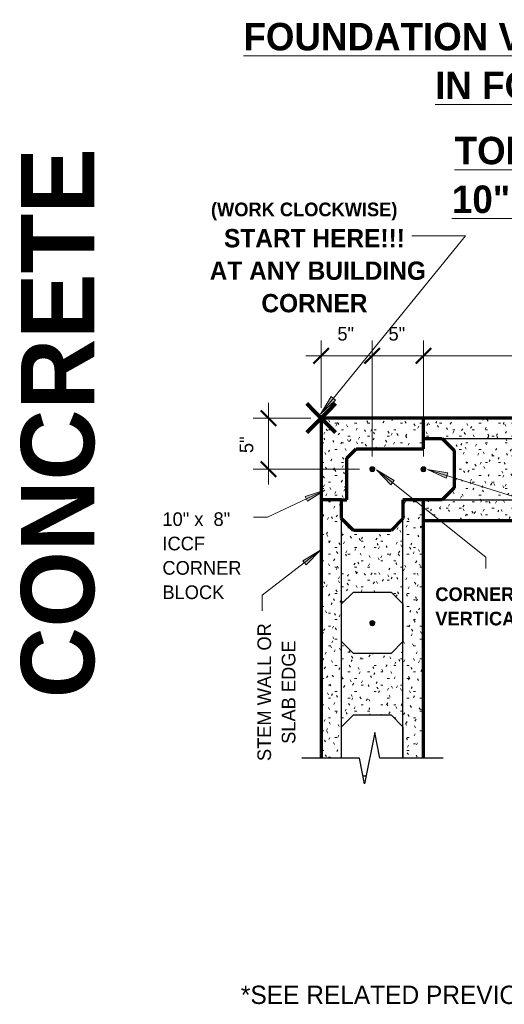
# Model space of a CAD drawing. Header units: inches. Extents: x 298 to 1415, y -40 to 187.
# Tile 1 of 32: x 298 to 346, y 76 to 173. Entities that reach past the tile are written whole.
import ezdxf

# ---------------------------------------------------------------- set-up
doc = ezdxf.new("R2010")
doc.units = ezdxf.units.IN
doc.header["$MEASUREMENT"] = 0
doc.layers.add('A-ANNO-DIMS', color=1, linetype='Continuous')
for name, color, linetype, lineweight in [('A-ANNO-DIMS-16', 1, 'Continuous', 9), ('A-ANNO-TEXT', 2, 'Continuous', 9), ('A-DETL', 5, 'Continuous', 70), ('A-DETL-GENF', 3, 'Continuous', 9), ('A-DETL-HLIN', 3, 'Continuous', 70), ('A-DETL-MLIN', 3, 'Continuous', 30)]:
    doc.layers.add(name, color=color, linetype=linetype, lineweight=lineweight)
doc.dimstyles.new('Linear_-_3_32__SBT_INCH_INCREM', dxfattribs={"dimscale": 12, "dimtxt": 0.125, "dimasz": 0.18, "dimexe": 0.125, "dimexo": 0.005208, "dimgap": 0.083333, "dimtad": 1, "dimtoh": 1, "dimdec": 0, "dimzin": 1, "dimdsep": 46, "dimlunit": 5, "dimtxsty": 'Standard', "dimtsz": 0.088388, "dimcen": 0.09, "dimdle": 0.125, "dimazin": 0, "dimtfac": 1, "dimtdec": 0, "dimtmove": 0, "dimatfit": 3, "dimfxl": 0, "dimtvp": 1, "dimtolj": 1, "dimtzin": 0, "dimarcsym": 0})
pattern_1 = [(0, (0, 0), (2.56, 0.64), [0.211, -1.709, 0.211, -1.709, -10.24]), (0, (0, 0), (2.56, 0.64), [-3.84, 0.211, -3.629, 0.211, -1.709, -4.48]), (0, (0, 0), (2.56, 0.64), [-9.6, 0.211, -1.069, 0.211, -2.989]), (120, (0.96, 0.32), (-1.8342563, 1.897025), [0.211, -1.709, 0.211, -1.709, -10.24]), (120, (0.96, 0.32), (-1.8342563, 1.897025), [-3.84, 0.211, -3.629, 0.211, -1.709, -4.48]), (120, (0.96, 0.32), (-1.8342563, 1.897025), [-9.6, 0.211, -1.069, 0.211, -2.989]), (240, (1.28, 1.6), (-0.7257437, -2.537025), [0.211, -1.709, 0.211, -1.709, -10.24]), (240, (1.28, 1.6), (-0.7257437, -2.537025), [-3.84, 0.211, -3.629, 0.211, -1.709, -4.48]), (240, (1.28, 1.6), (-0.7257437, -2.537025), [-9.6, 0.211, -1.069, 0.211, -2.989])]

# ---------------------------------------------------------------- blocks, each defined once
blk = doc.blocks.new('Reinf Bar Secti__ O_C_ _b_0')
at = {"layer": 'A-DETL-GENF'}
h = blk.add_hatch(color=256, dxfattribs=at)
edge = h.paths.add_edge_path(flags=0)
edge.add_arc((0, 0), 0.25, 180, 360)
edge.add_arc((0, 0), 0.25, 360, 540)
for start, end in [(360, 180), (180, 360)]:
    blk.add_arc((0, 0), 0.25, start, end, dxfattribs=at)
blk = doc.blocks.new('Break Line2 - B__ O_C_ _b_3')
at = {"layer": 'A-DETL-GENF', "lineweight": 30}
for p, q in [((0.5, 2.5), (-0.5, -2.5)), ((1, 0), (0.5, 2.5)), ((-1, 0), (-6.638, 0)), ((-0.5, -2.5), (-1, 0)), ((7.186, 0), (1, 0))]:
    blk.add_line(p, q, dxfattribs=at)
blk = doc.blocks.new('DIMBLOCK1-FDN R__ O_C_ _b_0')
at = {"layer": 'A-ANNO-DIMS-16'}
for p, q in [((327.621, 134.618), (327.621, 141.22)), ((332.621, 129.868), (332.621, 141.22)), ((326.121, 139.72), (334.121, 139.72)), ((327.621, 139.72), (327.621, 134.618)), ((332.621, 139.72), (332.621, 129.868))]:
    blk.add_line(p, q, dxfattribs=at)
at = {"layer": 'A-ANNO-DIMS-16', "lineweight": 50}
for p, q in [((327.621, 139.72), (326.871, 138.97)), ((327.621, 139.72), (328.371, 140.47)), ((332.621, 139.72), (331.871, 138.97)), ((332.621, 139.72), (333.371, 140.47))]:
    blk.add_line(p, q, dxfattribs=at)
at = {"layer": 'A-ANNO-DIMS-16', "color": 0, "insert": (329.205, 142.531), "char_height": 1.33411, "width": 2.2, "attachment_point": 1, "line_spacing_factor": 1.070803}
blk.add_mtext('\\fStylus BT|b0|i0|c0|p34|;5"', dxfattribs=at)
blk = doc.blocks.new('DIMBLOCK2-FDN R__ O_C_ _b_0')
at = {"layer": 'A-ANNO-DIMS-16'}
for p, q in [((332.621, 129.868), (332.621, 141.22)), ((337.621, 129.868), (337.621, 141.22)), ((332.621, 139.72), (339.121, 139.72)), ((332.621, 139.72), (332.621, 129.868)), ((337.621, 139.72), (337.621, 129.868))]:
    blk.add_line(p, q, dxfattribs=at)
at = {"layer": 'A-ANNO-DIMS-16', "lineweight": 50}
for p, q in [((332.621, 139.72), (331.871, 138.97)), ((332.621, 139.72), (333.371, 140.47)), ((337.621, 139.72), (336.871, 138.97)), ((337.621, 139.72), (338.371, 140.47))]:
    blk.add_line(p, q, dxfattribs=at)
at = {"layer": 'A-ANNO-DIMS-16', "color": 0, "insert": (334.205, 142.531), "char_height": 1.33411, "width": 2.2, "attachment_point": 1, "line_spacing_factor": 1.070803}
blk.add_mtext('\\fStylus BT|b0|i0|c0|p34|;5"', dxfattribs=at)
blk = doc.blocks.new('DIMBLOCK3-FDN R__ O_C_ _b_0')
at = {"layer": 'A-ANNO-DIMS-16'}
for p, q in [((337.621, 129.868), (337.621, 141.22)), ((361.621, 129.868), (361.621, 141.22)), ((337.621, 139.72), (363.121, 139.72)), ((337.621, 139.72), (337.621, 129.868)), ((361.621, 139.72), (361.621, 129.868))]:
    blk.add_line(p, q, dxfattribs=at)
at = {"layer": 'A-ANNO-DIMS-16', "lineweight": 50}
for p, q in [((337.621, 139.72), (336.871, 138.97)), ((337.621, 139.72), (338.371, 140.47)), ((361.621, 139.72), (360.871, 138.97)), ((361.621, 139.72), (362.371, 140.47))]:
    blk.add_line(p, q, dxfattribs=at)
at = {"layer": 'A-ANNO-DIMS-16', "color": 0, "insert": (348.05, 142.531), "char_height": 1.33411, "width": 3.77143, "attachment_point": 1, "line_spacing_factor": 1.070803}
blk.add_mtext('\\fStylus BT|b0|i0|c0|p34|;24"', dxfattribs=at)
blk = doc.blocks.new('DIMBLOCK9-FDN R__ O_C_ _b_0')
at = {"layer": 'A-ANNO-DIMS-16'}
for p, q in [((322.452, 135.118), (322.452, 127.118)), ((326.621, 133.618), (320.952, 133.618)), ((322.452, 133.618), (326.621, 133.618)), ((331.371, 128.618), (320.952, 128.618)), ((322.452, 128.618), (331.371, 128.618))]:
    blk.add_line(p, q, dxfattribs=at)
at = {"layer": 'A-ANNO-DIMS-16', "lineweight": 50}
for p, q in [((322.452, 133.618), (321.702, 134.368)), ((322.452, 133.618), (323.202, 132.868)), ((322.452, 128.618), (321.702, 129.368)), ((322.452, 128.618), (323.202, 127.868))]:
    blk.add_line(p, q, dxfattribs=at)
at = {"layer": 'A-ANNO-DIMS-16', "color": 0, "insert": (319.641, 130.202), "char_height": 1.33411, "width": 2.2, "attachment_point": 1, "rotation": 90, "line_spacing_factor": 1.070803}
blk.add_mtext('\\fStylus BT|b0|i0|c0|p34|;5"', dxfattribs=at)

msp = doc.modelspace()

# ---------------------------------------------------------------- hatches: boundary and pattern name
at = {"layer": 'A-ANNO-TEXT'}
for points in [[(329.00575413, 135.38632384), (328.59704423, 135.71839958), (327.54021633, 134.00013176)], [(334.4201179, 127.09559158), (334.74836974, 127.50737892), (333.02032614, 128.54814539)], [(339.84370439, 127.75250559), (340.00166542, 128.25486641), (338.01478028, 128.6036026)], [(326.04325193, 125.97072547), (326.26903195, 125.4949719), (327.96299551, 126.59033347)], [(325.81807888, 119.68125326), (326.13961584, 119.26420163), (327.56275819, 120.69388529)]]:
    msp.add_hatch(color=7, dxfattribs=at).paths.add_polyline_path(points, flags=0)
at = {"layer": 'A-DETL-GENF'}
h = msp.add_hatch(dxfattribs=at)
h.set_pattern_fill('FP1_1', style=0, pattern_type=2)
h.set_pattern_definition(pattern_1)
h.paths.add_polyline_path([(337.62117297, 133.61828043), (327.62117297, 133.61828043), (327.62117297, 125.61828043), (329.62117297, 125.61828043), (330.12117297, 125.61828043), (330.12117297, 129.69782199), (331.0416314, 130.61828043), (337.62117297, 130.61828043)], flags=0)
h = msp.add_hatch(dxfattribs=at)
h.set_pattern_fill('FP1_1', style=0, pattern_type=2)
h.set_pattern_definition(pattern_1)
h.paths.add_polyline_path([(385.62117297, 123.61828043), (385.62117297, 125.61828043), (383.79274584, 125.61828043), (382.62117297, 126.7898533), (382.62117297, 130.44670755), (383.79274584, 131.61828043), (385.62117297, 131.61828043), (385.62117297, 133.61828043), (337.62117297, 133.61828043), (337.62117297, 131.61828043), (339.44960009, 131.61828043), (340.62117297, 130.44670755), (340.62117297, 126.7898533), (339.44960009, 125.61828043), (337.62117297, 125.61828043), (337.62117297, 123.61828043)], flags=0)
h.paths.add_polyline_path([(347.79274584, 125.61828043), (346.62117297, 126.7898533), (346.62117297, 130.44670755), (347.79274584, 131.61828043), (351.44960009, 131.61828043), (352.62117297, 130.44670755), (352.62117297, 126.7898533), (351.44960009, 125.61828043)], flags=0)
h.paths.add_polyline_path([(359.79274584, 125.61828043), (358.62117297, 126.7898533), (358.62117297, 130.44670755), (359.79274584, 131.61828043), (363.44960009, 131.61828043), (364.62117297, 130.44670755), (364.62117297, 126.7898533), (363.44960009, 125.61828043)], flags=0)
h.paths.add_polyline_path([(371.79274584, 125.61828043), (370.62117297, 126.7898533), (370.62117297, 130.44670755), (371.79274584, 131.61828043), (375.44960009, 131.61828043), (376.62117297, 130.44670755), (376.62117297, 126.7898533), (375.44960009, 125.61828043)], flags=0)
h = msp.add_hatch(dxfattribs=at)
h.set_pattern_fill('FP1_1', style=0, pattern_type=2)
h.set_pattern_definition(pattern_1)
h.paths.add_polyline_path([(337.62117297, 125.61828043), (335.62117297, 125.61828043), (335.62117297, 123.7898533), (334.44960009, 122.61828043), (330.79274584, 122.61828043), (329.62117297, 123.7898533), (329.62117297, 125.61828043), (327.62117297, 125.61828043), (327.62117297, 100.36828043), (329.62117297, 100.36828043), (329.62117297, 103.44670755), (330.79274584, 104.61828043), (334.44960009, 104.61828043), (335.62117297, 103.44670755), (335.62117297, 100.36828043), (337.62117297, 100.36828043)], flags=0)
h.paths.add_polyline_path([(335.62117297, 111.7898533), (334.44960009, 110.61828043), (330.79274584, 110.61828043), (329.62117297, 111.7898533), (329.62117297, 115.44670755), (330.79274584, 116.61828043), (334.44960009, 116.61828043), (335.62117297, 115.44670755)], flags=0)
h = msp.add_hatch(dxfattribs=at)
h.set_pattern_fill('FP1_1', style=0, pattern_type=2)
h.set_pattern_definition(pattern_1)
h.paths.add_polyline_path([(331.87117297, 97.86828043), (332.02117297, 98.61828043), (331.72117297, 98.61828043)], flags=0)

# ---------------------------------------------------------------- linework, layer by layer
at = {"layer": 'A-ANNO-TEXT', "color": 7}
for p, q in [((327.54021633, 134.00013176), (341.72027985, 151.45257269)), ((340.33650787, 151.45257269), (336.47857177, 151.45257269)), ((341.72027985, 151.45257269), (340.33650787, 151.45257269)), ((328.59704423, 135.71839958), (327.54021633, 134.00013176)), ((327.54021633, 134.00013176), (329.00575413, 135.38632384)), ((329.00575413, 135.38632384), (328.59704423, 135.71839958)), ((334.74836974, 127.50737892), (333.02032614, 128.54814539)), ((333.02032614, 128.54814539), (334.4201179, 127.09559158)), ((333.02032614, 128.54814539), (343.72848179, 120.01225436)), ((340.00166542, 128.25486641), (338.01478028, 128.6036026)), ((338.01478028, 128.6036026), (339.84370439, 127.75250559)), ((338.01478028, 128.6036026), (365.33770012, 120.01225436)), ((339.84370439, 127.75250559), (340.00166542, 128.25486641)), ((334.4201179, 127.09559158), (334.74836974, 127.50737892)), ((327.96299551, 126.59033347), (322.3550533, 123.92895282)), ((327.96299551, 126.59033347), (326.04325193, 125.97072547)), ((326.26903195, 125.4949719), (327.96299551, 126.59033347)), ((326.04325193, 125.97072547), (326.26903195, 125.4949719)), ((322.3550533, 123.92895282), (321.00778821, 123.92895282)), ((327.56275819, 120.69388529), (321.86193629, 116.29868624)), ((327.56275819, 120.69388529), (325.81807888, 119.68125326)), ((326.13961584, 119.26420163), (327.56275819, 120.69388529)), ((325.81807888, 119.68125326), (326.13961584, 119.26420163)), ((343.72848179, 120.01225436), (343.72848179, 118.92085452)), ((321.86193629, 116.29868624), (321.86193629, 114.78661086))]:
    msp.add_line(p, q, dxfattribs=at)
at = {"layer": 'A-DETL', "lineweight": 90}
for p, q in [((326.20695941, 135.03249399), (326.91406619, 134.32538721)), ((328.32827975, 134.32538721), (329.03538653, 135.03249399)), ((327.62117297, 133.61828043), (326.91406619, 134.32538721)), ((327.62117297, 133.61828043), (328.32827975, 134.32538721)), ((326.91406619, 132.91117365), (326.20695941, 132.20406686)), ((327.62117297, 133.61828043), (326.91406619, 132.91117365)), ((327.62117297, 133.61828043), (328.32827975, 132.91117365)), ((329.03538653, 132.20406686), (328.32827975, 132.91117365))]:
    msp.add_line(p, q, dxfattribs=at)
at = {"layer": 'A-DETL'}
for p, q in [((337.62117297, 131.61828043), (339.44960009, 131.61828043)), ((339.44960009, 131.61828043), (340.62117297, 130.44670755)), ((330.12117297, 129.69782199), (331.0416314, 130.61828043)), ((331.0416314, 130.61828043), (337.62117297, 130.61828043)), ((340.62117297, 130.44670755), (340.62117297, 126.7898533)), ((330.12117297, 125.61828043), (330.12117297, 129.69782199)), ((340.62117297, 126.7898533), (339.44960009, 125.61828043)), ((329.62117297, 123.7898533), (329.62117297, 125.61828043)), ((335.62117297, 125.61828043), (335.62117297, 123.7898533)), ((339.44960009, 125.61828043), (337.62117297, 125.61828043)), ((330.79274584, 122.61828043), (329.62117297, 123.7898533)), ((335.62117297, 123.7898533), (334.44960009, 122.61828043)), ((334.44960009, 122.61828043), (330.79274584, 122.61828043))]:
    msp.add_line(p, q, dxfattribs=at)
at = {"layer": 'A-DETL', "lineweight": 30}
for p, q in [((329.62117297, 115.44670755), (330.79274584, 116.61828043)), ((330.79274584, 116.61828043), (334.44960009, 116.61828043)), ((334.44960009, 116.61828043), (335.62117297, 115.44670755)), ((329.62117297, 111.7898533), (329.62117297, 115.44670755)), ((335.62117297, 115.44670755), (335.62117297, 111.7898533)), ((330.79274584, 110.61828043), (329.62117297, 111.7898533)), ((335.62117297, 111.7898533), (334.44960009, 110.61828043)), ((334.44960009, 110.61828043), (330.79274584, 110.61828043)), ((329.62117297, 103.44670755), (330.79274584, 104.61828043)), ((330.79274584, 104.61828043), (334.44960009, 104.61828043)), ((334.44960009, 104.61828043), (335.62117297, 103.44670755)), ((329.62117297, 100.36828043), (329.62117297, 103.44670755)), ((335.62117297, 103.44670755), (335.62117297, 100.36828043)), ((332.02117297, 98.61828043), (331.72117297, 98.61828043))]:
    msp.add_line(p, q, dxfattribs=at)
at = {"layer": 'A-DETL-HLIN'}
for p, q in [((337.62117297, 133.61828043), (327.62117297, 133.61828043)), ((327.62117297, 133.61828043), (327.62117297, 125.61828043)), ((385.62117297, 133.61828043), (337.62117297, 133.61828043)), ((337.62117297, 130.61828043), (337.62117297, 133.61828043)), ((329.62117297, 125.61828043), (327.62117297, 125.61828043)), ((327.62117297, 125.61828043), (327.62117297, 100.36828043)), ((329.62117297, 125.61828043), (330.12117297, 125.61828043)), ((337.62117297, 125.61828043), (335.62117297, 125.61828043)), ((337.62117297, 100.36828043), (337.62117297, 125.61828043)), ((337.62117297, 123.61828043), (385.62117297, 123.61828043))]:
    msp.add_line(p, q, dxfattribs=at)
at = {"layer": 'A-DETL-MLIN'}
for p, q in [((337.62117297, 131.61828043), (385.62117297, 131.61828043)), ((329.62117297, 100.36828043), (329.62117297, 125.61828043)), ((335.61919454, 100.36828043), (335.61919454, 125.61828043)), ((337.62117297, 125.62025886), (385.62117297, 125.62025886))]:
    msp.add_line(p, q, dxfattribs=at)

# ---------------------------------------------------------------- block references
at = {"layer": 'A-DETL-GENF', "rotation": 180}
for p in [(332.62117297, 128.61828043), (337.62117297, 128.61828043), (332.62117297, 113.57052897)]:
    msp.add_blockref('Reinf Bar Secti__ O_C_ _b_0', p, dxfattribs=at)
at = {"layer": 'A-DETL-GENF'}
msp.add_blockref('Break Line2 - B__ O_C_ _b_3', (332.37117297, 100.36828043), dxfattribs=at)

# ---------------------------------------------------------------- texts
at = {"layer": 'A-ANNO-TEXT', "color": 7}
for s, insert, char_height, width, attachment_point, line_spacing_factor in [('\\fStylus BT|b1|i0|c0|p34|;\\LFOUNDATION VERTICAL REINF PLACEMENT (#4\'s @ 24" O.C.)\\l\\P\\L IN FOOTING FOR 10" THICK ICCF BLOCK', (373.9496583, 172.25733464), 2.6869158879, 130.68, 2, 1.063354), ('\\fStylus BT|b1|i0|c0|p34|;\\LTOP VIEW OF REINF PLACEMENT WITH\\l\\P\\L10" 6"X6" CORE ICCF BLOCK OVERLAY', (375.10686601, 161.12093802), 2.6869158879, 82.98, 2, 1.063354), ('\\fStylus BT|b1|i0|c0|p34|;(WORK CLOCKWISE)', (325.95857177, 154.68828251), 1.3341121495, 21.42, 2, 1.070803), ('\\fStylus BT|b1|i0|c0|p34|;START HERE!!!\\P AT ANY BUILDING\\PCORNER', (326.95857177, 152.10416741), 1.7912772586, 25.704, 2, 1.063354), ('\\fStylus BT|b0|i0|c0|p34|;10" x  8"\\PICCF\\PCORNER\\PBLOCK', (312.09278821, 124.40830306), 1.3341121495, 9.162, 1, 1.070803), ('\\fStylus BT|b1|i0|c0|p34|;CORNER\\fStylus BT|b0|i0|c0|p34|;\\P\\fStylus BT|b1|i0|c0|p34|;VERTICAL', (338.78283226, 117.07020477), 1.3341121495, 10.08, 1, 1.070803), ('\\fStylus BT|b0|i0|c0|p34|;*SEE RELATED PREVIOUS DETAIL', (339.53283226, 78.13433765), 1.7912772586, 45.768, 2, 1.063354)]:
    msp.add_mtext(s, dxfattribs=dict(at, insert=insert, char_height=char_height, width=width, attachment_point=attachment_point, line_spacing_factor=line_spacing_factor))
at = {"layer": 'A-ANNO-TEXT', "color": 253, "insert": (298.25640255, 106.24076078), "char_height": 7.1651090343, "width": 61.728, "attachment_point": 1, "rotation": 90, "line_spacing_factor": 1.063354}
msp.add_mtext('\\fStylus BT|b1|i0|c0|p34|;CONCRETE', dxfattribs=at)
at = {"layer": 'A-ANNO-TEXT', "color": 7, "insert": (321.38258604, 106.83161086), "char_height": 1.3341121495, "width": 16.02, "attachment_point": 2, "rotation": 90, "line_spacing_factor": 1.070803}
msp.add_mtext('\\fStylus BT|b0|i0|c0|p34|;STEM WALL OR\\PSLAB EDGE', dxfattribs=at)

# ---------------------------------------------------------------- dimensions: what is measured, and where the dimension line sits
at = {"layer": 'A-ANNO-DIMS', "lineweight": 9}
for base, p1, p2, picture, middle in [((332.62117297, 139.72044023), (327.62117297, 133.61828043), (332.62117297, 128.86828043), 'DIMBLOCK1-FDN R__ O_C_ _b_0', (330.12117297, 141.47044023)), ((337.62117297, 139.72044023), (332.62117297, 128.86828043), (337.62117297, 128.86828043), 'DIMBLOCK2-FDN R__ O_C_ _b_0', (335.12117297, 141.47044023)), ((361.62117297, 139.72044023), (337.62117297, 128.86828043), (361.62117297, 128.86828043), 'DIMBLOCK3-FDN R__ O_C_ _b_0', (349.62117297, 141.47044023))]:
    dim = msp.add_linear_dim(base=base, p1=p1, p2=p2, dimstyle='Linear_-_3_32__SBT_INCH_INCREM', dxfattribs=at)
    dim.commit()
    dim.dimension.update_dxf_attribs({"geometry": picture, "text_midpoint": middle})
dim = msp.add_linear_dim(base=(322.45150766, 128.61828043), p1=(327.62117297, 133.61828043), p2=(332.37117297, 128.61828043), angle=90, dimstyle='Linear_-_3_32__SBT_INCH_INCREM', dxfattribs=at)
dim.commit()
dim.dimension.update_dxf_attribs({"geometry": 'DIMBLOCK9-FDN R__ O_C_ _b_0', "text_midpoint": (320.70150766, 131.11828043)})

doc.saveas('drawing.dxf')
